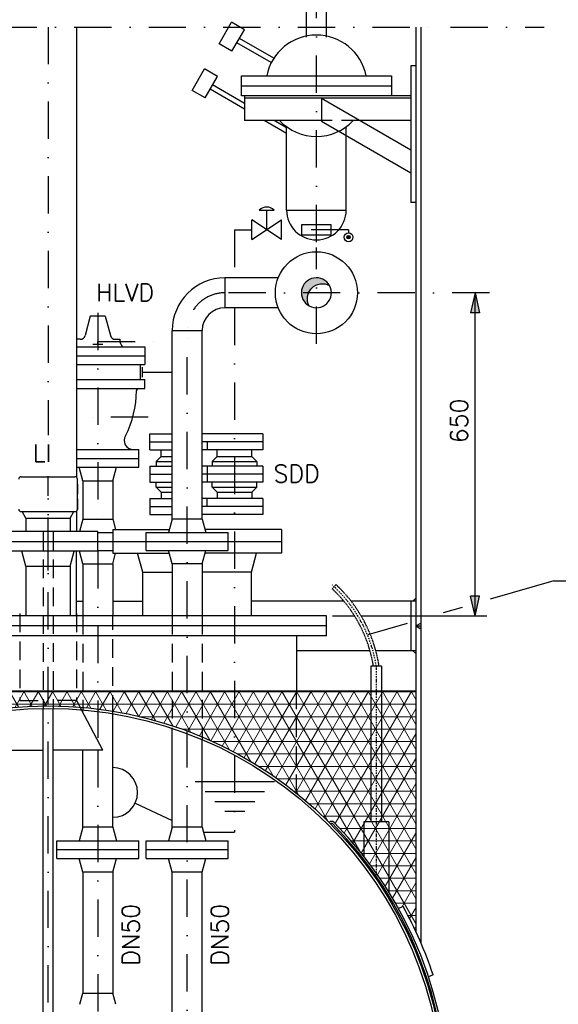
# Model space of a CAD drawing. Header units: inches. Extents: x -1548 to 30345, y -12744 to 2311.
# Tile 13 of 33: x 7341 to 8425, y -5924 to -3943. Entities that reach past the tile are written whole.
import ezdxf
from ezdxf.enums import TextEntityAlignment as Align

# ---------------------------------------------------------------- set-up
doc = ezdxf.new("R2010")
doc.units = ezdxf.units.IN
doc.header["$MEASUREMENT"] = 0
doc.linetypes.add('DASHDOT', pattern=[1, 0.5, -0.25, 0, -0.25])
doc.linetypes.add('HIDDEN', pattern=[0.375, 0.25, -0.125])
doc.layers.get('0').update_dxf_attribs({"linetype": 'CONTINUOUS'})
for name, color, linetype in [('15', 7, 'CONTINUOUS'), ('2', 7, 'CONTINUOUS'), ('41', 7, 'CONTINUOUS'), ('6', 7, 'CONTINUOUS'), ('8', 7, 'CONTINUOUS')]:
    doc.layers.add(name, color=color, linetype=linetype)
doc.styles.add('ROMANS', font='ROMANS', dxfattribs={"height": 0.2})

msp = doc.modelspace()

# ---------------------------------------------------------------- hatches: boundary and pattern name
at = {"linetype": 'Continuous'}
h = msp.add_hatch(color=256, dxfattribs=at)
edge = h.paths.add_edge_path()
edge.add_arc((7938.623200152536, -4492.486300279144), 30.1499999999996, 28.65410060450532, 241.3459006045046)
edge.add_arc((7950.623200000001, -4504.4863), 30.15000000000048, 61.34589999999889, 208.6540999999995, ccw=False)
for points in [[(8257.891466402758, -4492.4863), (8248.950825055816, -4532.513588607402), (8266.8321077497, -4532.513588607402)], [(8257.891466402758, -5142.4863), (8248.950825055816, -5102.459011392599), (8266.8321077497, -5102.459011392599)]]:
    msp.add_hatch(color=256, dxfattribs=at).paths.add_polyline_path(points)
h = msp.add_hatch(color=256, dxfattribs=at)
h.paths.add_polyline_path([(8260.125102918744, -5132.4863), (8257.891466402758, -5132.4863), (8257.891466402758, -5102.459011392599), (8266.8321077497, -5102.459011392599)])
h.paths.add_polyline_path([(8257.891466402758, -5132.4863), (8255.657829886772, -5132.4863), (8248.950825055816, -5102.459011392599), (8257.891466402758, -5102.459011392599)])
at = {"layer": '2', "linetype": 'Continuous', "lineweight": 5}
h = msp.add_hatch(dxfattribs=at)
h.set_pattern_fill('NET3', color=253, scale=200)
h.set_pattern_definition([(0, (-1252.43608434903, -12595.0714), (0, 25), []), (59.99999999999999, (-1252.43608434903, -12595.0714), (-21.65063509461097, 12.5), []), (120, (-1252.43608434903, -12595.0714), (-21.65063509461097, -12.49999999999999), [])])
h.paths.add_polyline_path([(6823.016924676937, -5557.681819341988, -0.4154955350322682), (6832.937837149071, -5557.61671295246, -0.02757361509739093), (6898.6232, -5498.80240016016), (6898.6232, -5425.6669), (6658.623200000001, -5425.6669), (6658.623200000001, -5777.052290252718, -0.01718400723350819), (6684.14905608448, -5727.050136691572), (6693.341860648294, -5731.094050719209, -0.06738484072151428)])
h.paths.add_polyline_path([(7007.081391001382, -5425.6669), (6898.6232, -5425.6669), (6898.6232, -5498.80240016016, -0.0409475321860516)])
h.paths.add_polyline_path([(6898.6232, -5293.302200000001), (6658.623200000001, -5293.302200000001), (6658.623200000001, -5425.6669), (6898.6232, -5425.6669)])
h.paths.add_polyline_path([(7341.475199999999, -5325.345994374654), (7341.475199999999, -5293.302200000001), (6898.6232, -5293.302200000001), (6898.6232, -5425.6669), (7007.081391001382, -5425.6669, -0.1104298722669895)])
h.paths.add_polyline_path([(7381.773200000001, -5293.302200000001), (7341.475199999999, -5293.302200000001), (7341.475199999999, -5325.345994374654, -0.01260862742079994), (7381.773200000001, -5323.479671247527)])
h.paths.add_polyline_path([(7398.6232, -5293.302200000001), (7381.773200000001, -5293.302200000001), (7381.773200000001, -5323.479671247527, -0.005266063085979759), (7398.6232, -5323.3022)])
h.paths.add_polyline_path([(7415.473200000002, -5293.302200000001), (7398.6232, -5293.3022), (7398.6232, -5323.3022, -0.005266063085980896), (7415.473200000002, -5323.479671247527)])
h.paths.add_polyline_path([(7455.773200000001, -5293.302200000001), (7415.473200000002, -5293.302200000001), (7415.473200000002, -5323.479671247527, -0.01260925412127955), (7455.773200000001, -5325.346137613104)])
h.paths.add_polyline_path([(7468.473200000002, -5293.302200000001), (7455.773200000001, -5293.302200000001), (7455.773200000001, -5325.346137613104, -0.003981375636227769), (7468.473200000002, -5326.357423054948)])
h.paths.add_polyline_path([(7498.6232, -5293.3022), (7468.473200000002, -5293.3022), (7468.473200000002, -5326.357423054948, -0.009476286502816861), (7498.6232, -5329.576806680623)])
h.paths.add_polyline_path([(7528.773200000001, -5293.3022), (7498.6232, -5293.3022), (7498.6232, -5329.576806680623, -0.009521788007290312), (7528.773200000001, -5333.960083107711)])
h.paths.add_polyline_path([(7648.473200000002, -5293.3022), (7528.773200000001, -5293.3022), (7528.773200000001, -5333.960083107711, -0.03857223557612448), (7648.473200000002, -5363.318662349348)])
h.paths.add_polyline_path([(7678.6232, -5293.3022), (7648.473200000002, -5293.3022), (7648.473200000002, -5363.318662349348, -0.009986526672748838), (7678.6232, -5373.902440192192)])
h.paths.add_polyline_path([(7708.773200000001, -5293.3022), (7678.6232, -5293.3022), (7678.6232, -5373.902440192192, -0.01013796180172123), (7708.773200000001, -5385.869506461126)])
h.paths.add_polyline_path([(7898.6232, -5293.3022), (7708.773200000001, -5293.3022), (7708.773200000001, -5385.869506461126, -0.06936341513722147), (7898.6232, -5498.80240016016)])
h.paths.add_polyline_path([(8138.6232, -5293.3022), (7898.6232, -5293.3022), (7898.6232, -5498.80240016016, -0.02757361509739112), (7964.308562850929, -5557.61671295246, -0.4154955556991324), (7974.22947567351, -5557.681818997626, -0.02007404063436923), (8017.737645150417, -5605.6669), (8138.6232, -5605.6669)])
h.paths.add_polyline_path([(8138.6232, -5605.6669), (8017.737645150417, -5605.6669, -0.04724688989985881), (8103.904539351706, -5731.09405071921), (8113.09734391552, -5727.050136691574, -0.0171840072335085), (8138.6232, -5777.05229025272)])

# ---------------------------------------------------------------- linework, layer by layer
at = {"linetype": 'Continuous'}
for p, q in [((8257.891466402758, -4492.4863), (8248.950825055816, -4532.513588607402)), ((8257.891466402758, -4492.4863), (8266.8321077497, -4532.513588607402)), ((8266.8321077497, -4532.513588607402), (8248.950825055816, -4532.513588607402)), ((8266.8321077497, -5102.459011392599), (8248.950825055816, -5102.459011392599)), ((8257.891466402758, -5142.4863), (8248.950825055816, -5102.459011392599)), ((8257.891466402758, -5142.4863), (8266.8321077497, -5102.459011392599))]:
    msp.add_line(p, q, dxfattribs=at)
at = {"layer": '15', "linetype": 'Continuous', "ltscale": 150}
for p, q in [((8257.891466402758, -5142.4863), (8257.891466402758, -4492.4863)), ((7971.169404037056, -5142.4863), (8015.452119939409, -5142.4863)), ((8028.686309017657, -5142.4863), (8281.75107532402, -5142.4863))]:
    msp.add_line(p, q, dxfattribs=at)
at = {"layer": '2', "linetype": 'HIDDEN', "ltscale": 5}
msp.add_line((7978.150418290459, -5079.475264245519), (7970.419277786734, -5087.731268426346), dxfattribs=at)
at = {"layer": '2', "color": 7, "linetype": 'Continuous'}
for p, q in [((8048.493685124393, -5243.302200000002), (8048.493685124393, -5556.689300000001)), ((8069.793685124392, -5243.302200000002), (8069.793685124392, -5556.689300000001)), ((8034.143685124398, -5556.689299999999), (8034.143685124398, -5625.946479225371)), ((8084.143685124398, -5556.689299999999), (8034.143685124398, -5556.689299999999)), ((8084.143685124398, -5556.689299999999), (8084.143685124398, -5697.496299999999))]:
    msp.add_line(p, q, dxfattribs=at)
at = {"layer": '2', "linetype": 'Continuous'}
msp.add_line((8069.793685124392, -5243.302200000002), (8048.493685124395, -5243.302200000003), dxfattribs=at)
at = {"layer": '2', "color": 7, "linetype": 'DASHDOT', "ltscale": 5}
msp.add_line((8059.143685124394, -5243.302200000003), (8059.143685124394, -5669.210372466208), dxfattribs=at)
at = {"layer": '2', "linetype": 'Continuous', "lineweight": 5}
msp.add_line((8138.6232, -5293.3022), (6658.623200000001, -5293.302200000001), dxfattribs=at)
at = {"layer": '2', "linetype": 'HIDDEN', "ltscale": 5}
for radius, start in [(273.5660721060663, 9.279479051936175), (284.8767811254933, 8.907986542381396)]:
    msp.add_arc((7783.430315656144, -5287.414827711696), radius, start, 46.88036555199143, dxfattribs=at)
at = {"layer": '2', "linetype": 'DASHDOT', "ltscale": 5}
msp.add_arc((7783.430315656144, -5287.414827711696), 279.2199599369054, 9.089970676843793, 47.94858102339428, dxfattribs=at)
at = {"layer": '41', "linetype": 'DASHDOT', "ltscale": 150}
for p, q in [((7938.6232, -4390.3722), (7938.6232, -3808.9776)), ((6400.367447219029, -3957.9049), (8168.6232, -3957.9049)), ((7398.6232, -3957.9049), (7398.6232, -4779.139200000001)), ((8208.6232, -3957.9049), (8396.878952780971, -3957.9049)), ((7773.6232, -4365.634700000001), (7808.6232, -4365.634700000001)), ((7773.6232, -4365.634700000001), (7773.6232, -4462.3363)), ((7773.6232, -4365.634700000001), (7773.6232, -4433.8345)), ((8003.248, -4365.634700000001), (7868.6232, -4365.634700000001)), ((8003.248, -4365.634700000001), (8003.248, -4371.7357)), ((7938.6232, -4595.133800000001), (7938.6232, -4401.5793)), ((8286.9045, -4492.4863), (7754.6232, -4492.4863)), ((7498.6232, -4532.927900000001), (7498.6232, -4972.4863)), ((7773.6232, -4522.6363), (7773.6232, -5577.4863)), ((7678.6232, -6498.3022), (7678.6232, -4568.4863)), ((7498.6232, -4590.2243), (7648.4732, -4590.2243)), ((7588.6232, -4651.9863), (7648.4732, -4651.9863)), ((7599.7839, -4742.4863), (7455.773200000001, -4742.4863)), ((7398.6232, -5050.7199), (7398.6232, -4861.3683)), ((7398.6232, -6970.817700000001), (7398.6232, -4868.3631)), ((7498.6232, -5012.4863), (7498.6232, -5393.5626)), ((7498.6232, -5412.4863), (7498.6232, -6442.024)), ((7711.4528, -5577.4863), (7773.6232, -5577.4863))]:
    msp.add_line(p, q, dxfattribs=at)
at = {"layer": '41', "linetype": 'Continuous', "ltscale": 150}
for p, q in [((7918.6232, -3978.0612), (7918.6232, -3836.0408)), ((7958.6232, -3978.0612), (7958.6232, -3836.0408)), ((7455.773200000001, -3957.9049), (7455.773200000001, -4863.603300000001)), ((7742.7203, -3991.8038), (7767.7204, -3948.5026)), ((7793.7012, -3963.5026), (7767.7204, -3948.5026)), ((8138.6232, -3957.9049), (8138.6232, -5777.0523)), ((8148.623200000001, -3957.9049), (8148.6232, -5799.2821)), ((7768.7011, -4006.8038), (7793.7012, -3963.5026)), ((7768.7011, -4006.8038), (7742.7203, -3991.8038)), ((7847.8948, -4029.4323), (7778.7011, -3989.4833)), ((7852.8948, -4020.772), (7783.7011, -3980.8231)), ((8128.6232, -4036.0408), (8128.6232, -4311.0408)), ((8138.6232, -4036.0408), (8128.6232, -4036.0408)), ((7688.6232, -4085.5023), (7713.6233, -4042.2011)), ((7739.6041, -4057.2011), (7713.6233, -4042.2011)), ((7714.604, -4100.5023), (7739.6041, -4057.2011)), ((7787.6232, -4056.0408), (8089.6232, -4056.0408)), ((7787.6232, -4096.0408), (7787.6232, -4056.0408)), ((8089.6232, -4056.0408), (8089.6232, -4096.0408)), ((7793.6232, -4111.4829), (7729.6041, -4074.5216)), ((7787.6232, -4076.0408), (8089.6232, -4076.0408)), ((7714.604, -4100.5023), (7688.6232, -4085.5023)), ((7793.6232, -4123.03), (7724.6041, -4083.1818)), ((8128.6232, -4096.0408), (7787.6232, -4096.0408)), ((8128.6232, -4096.0408), (7793.6232, -4096.0408)), ((7793.6232, -4096.0408), (7793.6232, -4146.0408)), ((8128.6232, -4101.0408), (7793.6232, -4101.0408)), ((7948.6232, -4101.0408), (7948.6232, -4147.2288)), ((7948.6232, -4101.0408), (8128.6232, -4204.9638)), ((7948.6232, -4146.0408), (7793.6232, -4146.0408)), ((7878.6232, -4172.104600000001), (7833.4793, -4146.0408)), ((7878.6232, -4160.5576), (7853.4793, -4146.0408)), ((7878.6232, -4326.0408), (7878.6232, -4158.5272)), ((7948.6232, -4147.2288), (8128.6232, -4251.151800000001)), ((7998.6232, -4326.0408), (7998.6232, -4158.5272)), ((8128.6232, -4146.0408), (8026.565500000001, -4146.0408)), ((8138.6232, -4311.0408), (8128.6232, -4311.0408)), ((7823.6232, -4326.0408), (7853.6232, -4326.0408)), ((7838.6232, -4365.634700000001), (7838.6232, -4326.0408)), ((7878.6232, -4326.0408), (7998.6232, -4326.0408)), ((7808.6232, -4385.634700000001), (7808.6232, -4345.634700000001)), ((7868.6232, -4385.634700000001), (7808.6232, -4345.634700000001)), ((7808.6232, -4385.634700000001), (7868.6232, -4345.634700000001)), ((7868.6232, -4385.634700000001), (7868.6232, -4345.634700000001)), ((7754.6232, -4462.3363), (7754.6232, -4522.6363)), ((7861.829792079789, -4462.3363), (7754.6232, -4462.3363)), ((7861.829792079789, -4522.6363), (7754.6232, -4522.6363)), ((7483.6232, -4539.4863), (7473.149600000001, -4578.574500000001)), ((7513.6232, -4539.4863), (7483.6232, -4539.4863)), ((7513.6232, -4539.4863), (7524.0968, -4578.574500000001)), ((7648.4732, -4568.4863), (7708.773200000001, -4568.4863)), ((7648.4732, -4947.4863), (7648.4732, -4568.4863)), ((7708.773200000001, -4947.4863), (7708.773200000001, -4568.4863)), ((7463.490400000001, -4585.9863), (7455.773200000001, -4585.9863)), ((7498.6232, -4595.9863), (7498.6232, -4590.2243)), ((7533.756, -4585.9863), (7543.756, -4585.9863)), ((7543.756, -4592.6825), (7543.756, -4585.9863)), ((7544.1579, -4594.182400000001), (7547.2201, -4599.4863)), ((7455.773200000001, -4600.9863), (7593.6232, -4600.9863)), ((7488.6232, -4595.9863), (7508.6232, -4595.9863)), ((7593.6232, -4600.9863), (7593.6232, -4636.9863)), ((7455.773200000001, -4618.9863), (7593.6232, -4618.9863)), ((7455.773200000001, -4636.9863), (7593.6232, -4636.9863)), ((7583.6232, -4636.9863), (7583.6232, -4666.9863)), ((7588.6232, -4661.9863), (7588.6232, -4641.9863)), ((7455.773200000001, -4666.9863), (7593.6232, -4666.9863)), ((7593.6232, -4684.9863), (7593.6232, -4666.9863)), ((7455.773200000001, -4684.9863), (7593.6232, -4684.9863)), ((7603.6232, -4808.4863), (7603.6232, -4776.4863)), ((7603.6232, -4776.4863), (7648.4732, -4776.4863)), ((7831.1232, -4776.4863), (7708.773200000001, -4776.4863)), ((7831.1232, -4776.4863), (7831.1232, -4808.4863)), ((7455.773200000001, -4807.4863), (7581.1232, -4807.4863)), ((7581.1232, -4843.4863), (7581.1232, -4807.4863)), ((7603.6232, -4792.4863), (7648.4732, -4792.4863)), ((7603.6232, -4808.4863), (7648.4732, -4808.4863)), ((7626.1232, -4821.4863), (7626.1232, -4808.4863)), ((7831.1232, -4792.4863), (7708.773200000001, -4792.4863)), ((7831.1232, -4808.4863), (7708.773200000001, -4808.4863)), ((7718.6232, -4792.4863), (7718.6232, -4808.4863)), ((7738.6232, -4821.4863), (7738.6232, -4808.4863)), ((7808.6232, -4821.4863), (7808.6232, -4808.4863)), ((7455.773200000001, -4825.4863), (7581.1232, -4825.4863)), ((7616.1232, -4831.4863), (7626.1232, -4821.4863)), ((7616.1232, -4831.4863), (7616.1232, -4841.4863)), ((7616.1232, -4831.4863), (7648.4732, -4831.4863)), ((7626.1232, -4821.4863), (7648.4732, -4821.4863)), ((7728.6232, -4831.4863), (7738.6232, -4821.4863)), ((7728.6232, -4831.4863), (7728.6232, -4841.4863)), ((7728.6232, -4831.4863), (7818.6232, -4831.4863)), ((7738.6232, -4821.4863), (7808.6232, -4821.4863)), ((7818.6232, -4831.4863), (7808.6232, -4821.4863)), ((7818.6232, -4831.4863), (7818.6232, -4841.4863)), ((7455.773200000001, -4843.4863), (7581.1232, -4843.4863)), ((7468.4732, -4870.4863), (7461.2385, -4843.4863)), ((7528.773200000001, -4870.4863), (7536.007900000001, -4843.4863)), ((7603.6232, -4841.4863), (7603.6232, -4873.4863)), ((7603.6232, -4841.4863), (7648.4732, -4841.4863)), ((7831.1232, -4841.4863), (7708.773200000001, -4841.4863)), ((7718.6232, -4841.4863), (7718.6232, -4873.4863)), ((7831.1232, -4841.4863), (7831.1232, -4873.4863)), ((7344.6232, -4862.4863), (7452.6232, -4862.4863)), ((7457.6232, -4868.3873), (7457.6232, -4867.4863)), ((7457.6232, -4927.4863), (7457.6232, -4867.4863)), ((7468.4732, -4870.4863), (7528.773200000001, -4870.4863)), ((7468.4732, -4870.4863), (7468.4732, -4947.4863)), ((7528.773200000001, -4870.4863), (7528.773200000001, -4947.4863)), ((7603.6232, -4857.4863), (7648.4732, -4857.4863)), ((7831.1232, -4857.4863), (7708.773200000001, -4857.4863)), ((7457.6232, -4877.4863), (7458.6232, -4877.4863)), ((7457.6232, -4887.4863), (7458.6232, -4887.4863)), ((7458.6232, -4897.4863), (7458.6232, -4877.4863)), ((7603.6232, -4873.4863), (7648.4732, -4873.4863)), ((7616.1232, -4883.4863), (7616.1232, -4873.4863)), ((7616.1232, -4883.4863), (7626.1232, -4893.4863)), ((7616.1232, -4883.4863), (7648.4732, -4883.4863)), ((7831.1232, -4873.4863), (7708.773200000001, -4873.4863)), ((7728.6232, -4883.4863), (7728.6232, -4873.4863)), ((7728.6232, -4883.4863), (7818.6232, -4883.4863)), ((7728.6232, -4883.4863), (7738.6232, -4893.4863)), ((7818.6232, -4883.4863), (7808.6232, -4893.4863)), ((7818.6232, -4883.4863), (7818.6232, -4873.4863)), ((7457.6232, -4897.4863), (7458.6232, -4897.4863)), ((7458.6232, -4924.4863), (7458.6232, -4910.4863)), ((7603.6232, -4906.4863), (7648.4732, -4906.4863)), ((7603.6232, -4906.4863), (7603.6232, -4938.4863)), ((7626.1232, -4893.4863), (7626.1232, -4906.4863)), ((7626.1232, -4893.4863), (7648.4732, -4893.4863)), ((7831.1232, -4906.4863), (7708.773200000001, -4906.4863)), ((7718.6232, -4922.4863), (7718.6232, -4906.4863)), ((7738.6232, -4893.4863), (7808.6232, -4893.4863)), ((7738.6232, -4893.4863), (7738.6232, -4906.4863)), ((7808.6232, -4893.4863), (7808.6232, -4906.4863)), ((7831.1232, -4906.4863), (7831.1232, -4938.4863)), ((7603.6232, -4922.4863), (7648.4732, -4922.4863)), ((7831.1232, -4922.4863), (7708.773200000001, -4922.4863)), ((7344.6232, -4932.4863), (7452.6232, -4932.4863)), ((7354.1732, -4945.4863), (7346.6682, -4932.4863)), ((7354.1732, -4945.4863), (7354.1732, -4972.4863)), ((7354.1732, -4945.4863), (7443.073200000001, -4945.4863)), ((7443.073200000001, -4945.4863), (7450.5782, -4932.4863)), ((7443.073200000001, -4945.4863), (7443.073200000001, -4972.4863)), ((7455.773200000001, -4931.3693), (7455.773200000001, -4972.4863)), ((7468.4732, -4947.4863), (7461.7744, -4972.4863)), ((7468.4732, -4947.4863), (7528.773200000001, -4947.4863)), ((7528.773200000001, -4947.4863), (7534.4002, -4968.4863)), ((7603.6232, -4938.4863), (7648.4732, -4938.4863)), ((7648.4732, -4947.4863), (7641.238200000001, -4974.4863)), ((7708.773200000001, -4947.4863), (7648.4732, -4947.4863)), ((7831.1232, -4938.4863), (7708.773200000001, -4938.4863)), ((7708.773200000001, -4947.4863), (7716.0082, -4974.4863)), ((7528.6232, -4968.4863), (7528.6232, -5016.4863)), ((7528.6232, -4968.4863), (7642.846, -4968.4863)), ((7868.6232, -4968.4863), (7714.4004, -4968.4863)), ((7868.6232, -4968.4863), (7868.6232, -5016.4863)), ((7498.6232, -4972.4863), (7298.6232, -4972.4863)), ((7498.6232, -5012.4863), (7498.6232, -4972.4863)), ((7498.6232, -4974.4863), (7528.6232, -4974.4863)), ((7596.1232, -4974.4863), (7761.1232, -4974.4863)), ((7596.1232, -5010.4863), (7596.1232, -4974.4863)), ((7761.1232, -5010.4863), (7761.1232, -4974.4863)), ((7298.6232, -4992.4863), (7868.6232, -4992.4863)), ((7498.6232, -5012.4863), (7298.6232, -5012.4863)), ((7354.1732, -5042.4863), (7346.134700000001, -5012.4863)), ((7443.073200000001, -5042.4863), (7451.1117, -5012.4863)), ((7455.773200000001, -5142.4863), (7455.773200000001, -5012.4863)), ((7468.4732, -5037.4863), (7461.7744, -5012.4863)), ((7498.6232, -5010.4863), (7528.6232, -5010.4863)), ((7528.6232, -5016.4863), (7642.846, -5016.4863)), ((7528.773200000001, -5037.4863), (7534.4002, -5016.4863)), ((7589.073200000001, -5054.4863), (7578.8912, -5016.4863)), ((7596.1232, -5010.4863), (7761.1232, -5010.4863)), ((7648.4732, -5037.4863), (7641.238200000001, -5010.4863)), ((7708.773200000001, -5037.4863), (7716.0082, -5010.4863)), ((7868.6232, -5016.4863), (7714.4004, -5016.4863)), ((7808.1732, -5054.4863), (7818.3552, -5016.4863)), ((7354.1732, -5042.4863), (7354.1732, -5142.4863)), ((7354.1732, -5042.4863), (7443.073200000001, -5042.4863)), ((7443.073200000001, -5042.4863), (7443.073200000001, -5142.4863)), ((7468.4732, -5037.4863), (7528.773200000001, -5037.4863)), ((7468.4732, -5037.4863), (7468.4732, -5142.4863)), ((7528.773200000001, -5037.4863), (7528.773200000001, -5142.4863)), ((7708.773200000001, -5037.4863), (7648.4732, -5037.4863)), ((7648.4732, -5037.4863), (7648.4732, -5142.4863)), ((7708.773200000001, -5037.4863), (7708.773200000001, -5142.4863)), ((7589.073200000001, -5142.4863), (7589.073200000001, -5054.4863)), ((7589.073200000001, -5054.4863), (7648.4732, -5054.4863)), ((7808.1732, -5054.4863), (7708.773200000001, -5054.4863)), ((7808.1732, -5142.4863), (7808.1732, -5054.4863)), ((8138.6232, -5106.8283), (8132.965200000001, -5112.4863)), ((7455.773200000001, -5112.4863), (7468.4732, -5112.4863)), ((7528.773200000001, -5112.4863), (7589.073200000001, -5112.4863)), ((7993.759595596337, -5112.4863), (7808.1732, -5112.4863)), ((8138.6232, -5112.4863), (8008.274240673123, -5112.4863)), ((8128.6232, -5112.4863), (8128.6232, -5212.4863)), ((7958.6232, -5142.4863), (6838.6232, -5142.4863)), ((7958.6232, -5182.4863), (7958.6232, -5142.4863)), ((7958.6232, -5162.4863), (6838.6232, -5162.4863)), ((8138.6232, -5162.4863), (8148.6232, -5156.7123)), ((8138.6232, -5162.4863), (8148.6232, -5162.4863)), ((8138.6232, -5162.4863), (8148.6232, -5168.2603)), ((7958.6232, -5182.4863), (6838.6232, -5182.4863)), ((7898.6232, -5182.4863), (7898.623199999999, -5293.3022)), ((8046.535069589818, -5212.4863), (7898.6232, -5212.4863)), ((8138.6232, -5212.4863), (8058.276629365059, -5212.4863)), ((8138.6232, -5218.1443), (8132.965200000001, -5212.4863)), ((7455.962100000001, -5312.84), (7465.6286, -5331.131)), ((7388.6232, -6755.656800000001), (7388.6232, -5328.3651)), ((7408.6232, -6755.656800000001), (7408.6232, -5328.3651)), ((7508.6242, -5412.4863), (7465.6287, -5331.131)), ((7468.4732, -5336.513300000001), (7468.4732, -5331.376700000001)), ((7528.773200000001, -5567.4863), (7528.773200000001, -5339.028)), ((7648.4732, -5567.4863), (7648.4732, -5368.5837)), ((7708.773200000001, -5567.4863), (7708.773200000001, -5391.2968)), ((7288.6242, -5412.4863), (7388.6232, -5412.4863)), ((7508.6242, -5412.4863), (7408.6232, -5412.4863)), ((7468.4732, -5567.4863), (7468.4732, -5412.4863)), ((7694.437300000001, -5475.4163), (7854.437300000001, -5475.4163)), ((7714.437300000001, -5495.4163), (7834.437300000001, -5495.4163)), ((7573.864100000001, -5518.7762), (7648.4732, -5553.8863)), ((7734.437300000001, -5515.4163), (7814.437300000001, -5515.4163)), ((7754.437300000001, -5535.4163), (7794.437300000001, -5535.4163)), ((7468.4732, -5567.4863), (7461.238200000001, -5594.4863)), ((7528.773200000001, -5567.4863), (7468.4732, -5567.4863)), ((7528.773200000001, -5567.4863), (7536.0082, -5594.4863)), ((7648.4732, -5567.4863), (7641.238200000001, -5594.4863)), ((7708.773200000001, -5567.4863), (7648.4732, -5567.4863)), ((7708.773200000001, -5567.4863), (7716.0082, -5594.4863)), ((7416.1232, -5594.4863), (7581.1232, -5594.4863)), ((7416.1232, -5630.4863), (7416.1232, -5594.4863)), ((7581.1232, -5630.4863), (7581.1232, -5594.4863)), ((7596.1232, -5594.4863), (7761.1232, -5594.4863)), ((7596.1232, -5630.4863), (7596.1232, -5594.4863)), ((7761.1232, -5630.4863), (7761.1232, -5594.4863)), ((7416.1232, -5612.4863), (7581.1232, -5612.4863)), ((7596.1232, -5612.4863), (7761.1232, -5612.4863)), ((7416.1232, -5630.4863), (7581.1232, -5630.4863)), ((7468.4732, -5657.4863), (7461.238200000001, -5630.4863)), ((7528.773200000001, -5657.4863), (7536.0082, -5630.4863)), ((7596.1232, -5630.4863), (7761.1232, -5630.4863)), ((7648.4732, -5657.4863), (7641.238200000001, -5630.4863)), ((7708.773200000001, -5657.4863), (7716.0082, -5630.4863)), ((7528.773200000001, -5657.4863), (7468.4732, -5657.4863)), ((7468.4732, -5657.4863), (7468.4732, -5900.9878)), ((7528.773200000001, -5657.4863), (7528.773199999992, -5900.9878)), ((7648.4732, -6498.3022), (7648.4732, -5657.4863)), ((7708.773200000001, -5657.4863), (7648.4732, -5657.4863)), ((7708.773200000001, -6498.3022), (7708.773200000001, -5657.4863)), ((8113.0972, -5727.050200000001), (8103.9042, -5731.0942)), ((8173.4992, -5864.3502), (8164.3062, -5868.394200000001)), ((7462.327515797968, -5923.563782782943), (7468.473199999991, -5900.9878)), ((7468.473199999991, -5900.9878), (7528.773199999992, -5900.9878)), ((7534.918884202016, -5923.563782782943), (7528.773199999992, -5900.9878))]:
    msp.add_line(p, q, dxfattribs=at)
at = {"layer": '41', "linetype": 'HIDDEN', "ltscale": 150}
for p, q in [((8026.565500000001, -4146.0408), (7948.6232, -4146.0408)), ((7388.6232, -4972.4863), (7388.6232, -5328.3651)), ((7408.6232, -4972.4863), (7408.6232, -5328.3651)), ((7341.475200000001, -5137.4863), (7341.475200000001, -5312.4863)), ((7455.773200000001, -5137.4863), (7455.773200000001, -5312.4863)), ((7468.4732, -5142.4863), (7468.4732, -5331.376700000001)), ((7528.773200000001, -5339.028), (7528.773200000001, -5142.4863)), ((7648.4732, -5142.4863), (7648.4732, -5368.5837)), ((7708.773200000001, -5142.4863), (7708.773200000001, -5391.2968)), ((7898.6232, -5498.8024), (7898.623199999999, -5293.3022)), ((7341.474200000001, -5312.4863), (7388.6232, -5312.4863)), ((7455.7752, -5312.4863), (7408.6232, -5312.4863)), ((7455.7752, -5312.4863), (7455.962100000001, -5312.84))]:
    msp.add_line(p, q, dxfattribs=at)
at = {"layer": '41', "linetype": 'Continuous', "ltscale": 150}
msp.add_lwpolyline([(7908.6232, -4375.634700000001), (7968.6232, -4375.634700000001), (7968.6232, -4355.634700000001), (7908.6232, -4355.634700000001)], close=True, dxfattribs=at)
msp.add_lwpolyline([(7965.080747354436, -4478.028752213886, 1.33541271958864), (7924.165652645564, -4518.943847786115, -0.7488321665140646), (7965.080747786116, -4478.028752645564)], format="xyb", dxfattribs=at)
for centre, radius in [((8003.248, -4380.7357), 9), ((8003.248, -4380.7357), 3.5), ((8003.248, -4380.7357), 2), ((8003.248, -4380.7357), 0.5), ((7938.6232, -4492.4863), 82.5), ((7398.6232, -6123.3022), 799.9999999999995), ((7398.6232, -6123.3022), 794.9999999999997)]:
    msp.add_circle(centre, radius, dxfattribs=at)
for centre, radius, start, end in [((7938.6232, -4076.0408), 102, 11.30773055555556, 168.6922694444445), ((7938.6232, -4076.0408), 102, 223.3359222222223, 316.6640777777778), ((7838.6232, -4341.7908), 21.75, 46.39718055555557, 133.6028194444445), ((7938.6232, -4326.0408), 59.99999999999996, 180, 0), ((7754.6232, -4568.4863), 106.15, 90, 180), ((7938.6232, -4492.4863), 30.15, 241.3459, 28.65410000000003), ((7754.6232, -4568.4863), 45.85, 90, 180), ((7463.490356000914, -4575.9863), 9.999999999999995, 270, 344.9998138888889), ((7533.756043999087, -4575.9863), 10, 195.0001861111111, 270), ((7546.756, -4592.682457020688), 2.999999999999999, 180, 209.9998361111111), ((7549.818134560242, -4597.9863), 2.999999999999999, 210.0004666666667, 270), ((7376.493, -4688.8251), 200, 332.9144638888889, 359.6754527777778), ((7581.489711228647, -4689.9863), 4.999999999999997, 90, 179.6754527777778), ((7569.793028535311, -4789.482771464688), 18.00352853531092, 147.8001, 269.9999972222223), ((7344.6232, -4867.4863), 4.999999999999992, 90, 180), ((7452.6232, -4867.4863), 4.999999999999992, 0, 90), ((7448.6232, -4910.4863), 9.999999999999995, 0, 25.84193333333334), ((7344.6232, -4927.4863), 4.999999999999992, 180, 270), ((7452.6232, -4927.4863), 4.999999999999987, 270, 0), ((7448.6232, -4924.4863), 9.999999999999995, 324.5971083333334, 0), ((7528.6232, -5497.4863), 50, 270.1718888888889, 89.82811111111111), ((7398.6232, -6123.3022), 806.9999999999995, 135.4994722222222, 44.49865555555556), ((7398.6232, -6123.3022), 802.9999999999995, 135.4994722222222, 44.49865555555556), ((7969.236608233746, -5562.588067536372), 6.999999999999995, 44.49866388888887, 135.0000083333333), ((7969.236710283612, -5562.588171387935), 2.999999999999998, 44.49865555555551, 135.0000083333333), ((7398.6232, -6123.3022), 816.9999999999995, 18.47885833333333, 29.01303888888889)]:
    msp.add_arc(centre, radius, start, end, dxfattribs=at)
at = {"layer": '41', "linetype": 'DASHDOT', "ltscale": 150}
msp.add_arc((7754.6232, -4568.4863), 76, 90, 180, dxfattribs=at)
at = {"layer": '41', "linetype": 'Continuous', "ltscale": 150}
msp.add_point((7457.6232, -4927.4863), dxfattribs=at)
at = {"layer": '8', "linetype": 'Continuous'}
for p, q in [((8416.374546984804, -5071.697145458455), (8288.618113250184, -5108.832480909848)), ((8416.3745469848, -5071.697145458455), (9285.763659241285, -5071.697145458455)), ((8232.255568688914, -5125.215546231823), (8193.625058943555, -5136.444389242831)), ((8121.430388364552, -5157.429424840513), (8042.26946007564, -5180.439362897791))]:
    msp.add_line(p, q, dxfattribs=at)

# ---------------------------------------------------------------- texts
at = {"layer": '15', "linetype": 'Continuous', "ltscale": 150, "style": 'ROMANS'}
msp.add_text('650', height=35, rotation=90, dxfattribs=at).set_placement((8208.255166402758, -4795.207503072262), align=Align.TOP_LEFT)
at = {"layer": '41', "linetype": 'Continuous', "ltscale": 150, "style": 'ROMANS'}
for s, p in [('HLVD', (7495.223300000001, -4509.275000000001)), ('LI', (7368.098800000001, -4832.694500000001)), ('SDD', (7852.2934, -4873.823))]:
    msp.add_text(s, height=35, dxfattribs=at).set_placement(p)
at = {"layer": '6', "linetype": 'DASHDOT', "style": 'ROMANS'}
for p in [(7582.610993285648, -5845.9878), (7761.754147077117, -5845.9878)]:
    msp.add_text('DN50', height=35, rotation=90, dxfattribs=at).set_placement(p)

doc.saveas('drawing.dxf')
